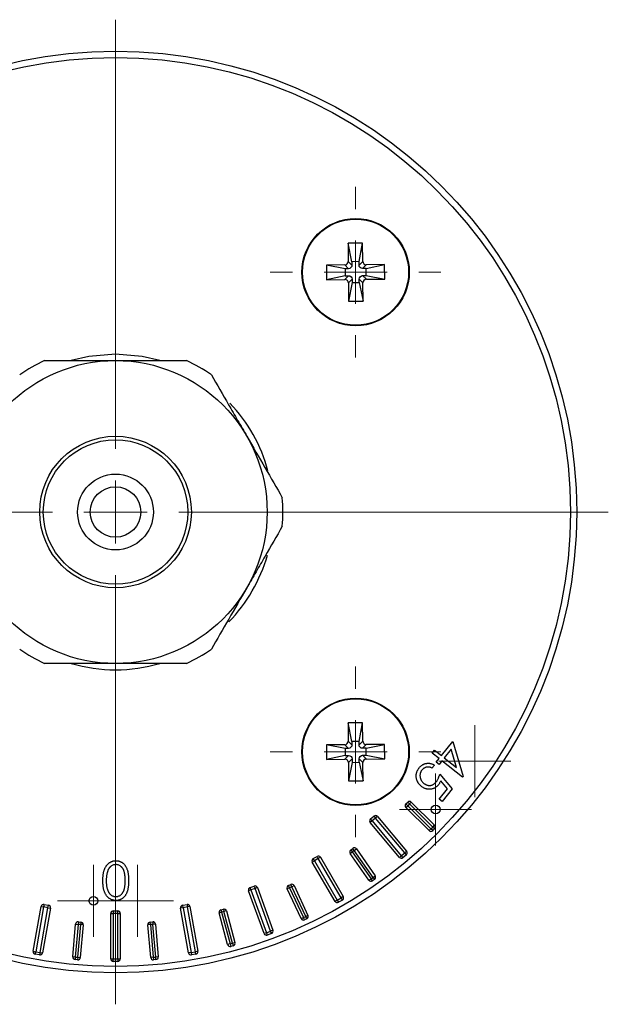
# Model space of a CAD drawing. Header units: millimetres. Extents: x -720 to 991, y 402 to 480.
# Tile 4 of 4: x 944 to 991, y 402 to 480. Entities that reach past the tile are written whole.
import ezdxf

# ---------------------------------------------------------------- set-up
doc = ezdxf.new("R2010")
doc.units = ezdxf.units.MM

# ---------------------------------------------------------------- blocks, each defined once
blk = doc.blocks.new('SW_CENTERMARKSYMBOL_0')
at = {"color": 0, "linetype": 'Continuous', "lineweight": 18}
for p, q in [((0, 5), (0, 6.75)), ((0, 0), (0, 2.5)), ((-5, 0), (-6.75, 0)), ((0, 0), (-2.5, 0)), ((0, 0), (0, -2.5)), ((0, 0), (2.5, 0)), ((5, 0), (6.75, 0)), ((0, -5), (0, -6.75))]:
    blk.add_line(p, q, dxfattribs=at)
blk = doc.blocks.new('SW_CENTERMARKSYMBOL_1')
at = {"color": 0, "linetype": 'Continuous', "lineweight": 18}
for p, q in [((0, 5), (0, 39)), ((0, 0), (0, 2.5)), ((-5, 0), (-39, 0)), ((0, 0), (-2.5, 0)), ((0, 0), (0, -2.5)), ((0, 0), (2.5, 0)), ((5, 0), (39, 0)), ((0, -5), (0, -39))]:
    blk.add_line(p, q, dxfattribs=at)
blk = doc.blocks.new('SW_CENTERMARKSYMBOL_2')
at = {"color": 0, "linetype": 'Continuous', "lineweight": 18}
for p, q in [((0, 5), (0, 6.75)), ((0, 0), (0, 2.5)), ((-5, 0), (-6.75, 0)), ((0, 0), (-2.5, 0)), ((0, 0), (0, -2.5)), ((0, 0), (2.5, 0)), ((5, 0), (6.75, 0)), ((0, -5), (0, -6.75))]:
    blk.add_line(p, q, dxfattribs=at)
blk = doc.blocks.new('SW_CENTERMARKSYMBOL_5')
at = {"color": 0, "linetype": 'Continuous', "lineweight": 18}
for p, q in [((0, 2.5), (0, 2.85)), ((0, 0), (0, 2.5)), ((-2.5, 0), (-2.85, 0)), ((0, 0), (-2.5, 0)), ((0, 0), (0, -2.5)), ((0, 0), (2.5, 0)), ((2.5, 0), (2.85, 0)), ((0, -2.5), (0, -2.85))]:
    blk.add_line(p, q, dxfattribs=at)
blk = doc.blocks.new('SW_CENTERMARKSYMBOL_6')
at = {"color": 0, "linetype": 'Continuous', "lineweight": 18}
for p, q in [((0, 2.5), (0, 2.85)), ((0, 0), (0, 2.5)), ((-2.5, 0), (-2.85, 0)), ((0, 0), (-2.5, 0)), ((0, 0), (0, -2.5)), ((0, 0), (2.5, 0)), ((2.5, 0), (2.85, 0)), ((0, -2.5), (0, -2.85))]:
    blk.add_line(p, q, dxfattribs=at)
blk = doc.blocks.new('SW_CENTERMARKSYMBOL_8')
at = {"color": 0, "linetype": 'Continuous', "lineweight": 18}
for p, q in [((0, 2.5), (0, 2.85)), ((0, 0), (0, 2.5)), ((-2.5, 0), (-2.85, 0)), ((0, 0), (-2.5, 0)), ((0, 0), (0, -2.5)), ((0, 0), (2.5, 0)), ((2.5, 0), (2.85, 0)), ((0, -2.5), (0, -2.85))]:
    blk.add_line(p, q, dxfattribs=at)
blk = doc.blocks.new('SW_CENTERMARKSYMBOL_10')
at = {"color": 0, "linetype": 'Continuous', "lineweight": 18}
for p, q in [((0, 2.5), (0, 2.85)), ((0, 0), (0, 2.5)), ((-2.5, 0), (-2.85, 0)), ((0, 0), (-2.5, 0)), ((0, 0), (0, -2.5)), ((0, 0), (2.5, 0)), ((2.5, 0), (2.85, 0)), ((0, -2.5), (0, -2.85))]:
    blk.add_line(p, q, dxfattribs=at)

msp = doc.modelspace()

# ---------------------------------------------------------------- linework, layer by layer
at = {"color": 7, "linetype": 'Continuous', "lineweight": 25}
for p, q in [((971.398, 462.041), (970.248, 462.031)), ((970.248, 462.031), (970.26, 460.581)), ((970.556, 460.563), (970.248, 462.031)), ((971.115, 460.568), (971.398, 462.041)), ((971.41, 460.591), (971.398, 462.041)), ((969.988, 460.304), (968.538, 460.291)), ((970.011, 460.009), (968.538, 460.291)), ((968.538, 460.291), (968.548, 459.141)), ((970.286, 460.011), (969.988, 460.304)), ((970.558, 460.289), (970.26, 460.581)), ((971.115, 460.568), (970.556, 460.563)), ((970.556, 460.563), (970.558, 460.289)), ((971.118, 460.293), (971.115, 460.568)), ((971.118, 460.293), (971.41, 460.591)), ((971.395, 460.021), (971.688, 460.319)), ((971.67, 460.023), (973.138, 460.331)), ((973.138, 460.331), (971.688, 460.319)), ((973.148, 459.181), (973.138, 460.331)), ((970.016, 459.449), (968.548, 459.141)), ((970.29, 459.452), (969.998, 459.154)), ((970.286, 460.011), (970.011, 460.009)), ((970.011, 460.009), (970.016, 459.449)), ((970.016, 459.449), (970.29, 459.452)), ((971.67, 460.023), (971.395, 460.021)), ((971.4, 459.461), (971.675, 459.464)), ((971.4, 459.461), (971.698, 459.169)), ((971.675, 459.464), (971.67, 460.023)), ((971.675, 459.464), (973.148, 459.181)), ((968.548, 459.141), (969.998, 459.154)), ((970.568, 459.179), (970.275, 458.881)), ((970.275, 458.881), (970.288, 457.431)), ((970.57, 458.904), (970.288, 457.431)), ((970.568, 459.179), (970.57, 458.904)), ((970.57, 458.904), (971.13, 458.909)), ((971.13, 458.909), (971.127, 459.184)), ((971.127, 459.184), (971.425, 458.891)), ((971.13, 458.909), (971.438, 457.441)), ((971.438, 457.441), (971.425, 458.891)), ((971.698, 459.169), (973.148, 459.181)), ((970.288, 457.431), (971.438, 457.441)), ((971.398, 424.041), (970.248, 424.031)), ((970.248, 424.031), (970.26, 422.581)), ((970.556, 422.563), (970.248, 424.031)), ((971.115, 422.568), (971.398, 424.041)), ((971.41, 422.591), (971.398, 424.041)), ((969.988, 422.304), (968.538, 422.291)), ((968.538, 422.291), (968.548, 421.141)), ((970.011, 422.009), (968.538, 422.291)), ((970.286, 422.011), (969.988, 422.304)), ((970.286, 422.011), (970.011, 422.009)), ((970.011, 422.009), (970.016, 421.449)), ((970.558, 422.289), (970.26, 422.581)), ((971.115, 422.568), (970.556, 422.563)), ((970.556, 422.563), (970.558, 422.289)), ((971.118, 422.293), (971.115, 422.568)), ((971.118, 422.293), (971.41, 422.591)), ((971.395, 422.021), (971.688, 422.319)), ((971.67, 422.023), (971.395, 422.021)), ((971.67, 422.023), (973.138, 422.331)), ((971.675, 421.464), (971.67, 422.023)), ((973.138, 422.331), (971.688, 422.319)), ((973.148, 421.181), (973.138, 422.331)), ((977.638, 421.445), (978.531, 422.567)), ((978.531, 422.567), (979.352, 419.776)), ((970.016, 421.449), (968.548, 421.141)), ((970.29, 421.452), (969.998, 421.154)), ((970.016, 421.449), (970.29, 421.452)), ((971.4, 421.461), (971.675, 421.464)), ((971.4, 421.461), (971.698, 421.169)), ((971.675, 421.464), (973.148, 421.181)), ((976.906, 421.644), (977.093, 421.879)), ((977.451, 421.21), (976.906, 421.644)), ((977.093, 421.879), (977.638, 421.445)), ((977.225, 420.926), (977.451, 421.21)), ((978.414, 421.956), (977.864, 421.265)), ((977.864, 421.265), (978.842, 420.487)), ((978.842, 420.487), (978.414, 421.956)), ((968.548, 421.141), (969.998, 421.154)), ((970.568, 421.179), (970.275, 420.881)), ((970.275, 420.881), (970.288, 419.431)), ((970.57, 420.904), (970.288, 419.431)), ((970.568, 421.179), (970.57, 420.904)), ((970.57, 420.904), (971.13, 420.909)), ((971.127, 421.184), (971.425, 420.891)), ((971.13, 420.909), (971.127, 421.184)), ((971.13, 420.909), (971.438, 419.441)), ((971.438, 419.441), (971.425, 420.891)), ((971.698, 421.169), (973.148, 421.181)), ((977.078, 420.693), (976.886, 420.451)), ((977.451, 420.746), (977.225, 420.926)), ((977.677, 421.03), (977.451, 420.746)), ((979.313, 419.728), (977.677, 421.03)), ((977.5, 419.963), (978.493, 418.819)), ((979.352, 419.776), (979.313, 419.728)), ((970.288, 419.431), (971.438, 419.441)), ((978.125, 418.817), (977.579, 419.442)), ((977.46, 417.98), (978.125, 418.817)), ((978.493, 418.819), (977.684, 417.802)), ((974.824, 417.614), (974.965, 417.755)), ((974.824, 417.614), (974.965, 417.472)), ((974.824, 417.331), (974.965, 417.472)), ((976.662, 415.492), (974.824, 417.331)), ((975.106, 417.614), (974.965, 417.755)), ((975.106, 417.614), (974.965, 417.472)), ((974.965, 417.472), (976.803, 415.634)), ((975.106, 417.614), (975.248, 417.755)), ((976.945, 415.775), (975.106, 417.614)), ((975.248, 417.755), (977.086, 415.917)), ((977.684, 417.802), (977.46, 417.98)), ((972.021, 416.417), (972.289, 416.642)), ((972.289, 416.642), (972.417, 416.488)), ((972.57, 416.617), (972.417, 416.488)), ((972.57, 416.617), (974.884, 413.859)), ((972.149, 416.263), (971.996, 416.135)), ((974.31, 413.377), (971.996, 416.135)), ((972.149, 416.263), (972.021, 416.417)), ((972.417, 416.488), (972.149, 416.263)), ((972.149, 416.263), (974.463, 413.506)), ((974.731, 413.731), (972.417, 416.488)), ((976.803, 415.634), (976.945, 415.775)), ((976.945, 415.775), (977.086, 415.917)), ((976.945, 415.775), (977.086, 415.634)), ((976.662, 415.492), (976.803, 415.634)), ((976.945, 415.492), (976.803, 415.634)), ((977.086, 415.634), (976.945, 415.492)), ((967.491, 413.282), (967.794, 413.457)), ((967.794, 413.457), (967.894, 413.284)), ((970.41, 413.696), (970.574, 413.811)), ((971.901, 411.566), (970.41, 413.696)), ((970.459, 413.974), (970.623, 414.089)), ((970.459, 413.974), (970.574, 413.811)), ((970.738, 413.925), (970.574, 413.811)), ((970.574, 413.811), (972.065, 411.681)), ((970.738, 413.925), (970.623, 414.089)), ((970.738, 413.925), (970.902, 414.04)), ((972.229, 411.795), (970.738, 413.925)), ((970.902, 414.04), (972.393, 411.91)), ((974.463, 413.506), (974.31, 413.377)), ((974.463, 413.506), (974.731, 413.731)), ((974.463, 413.506), (974.592, 413.352)), ((974.86, 413.577), (974.592, 413.352)), ((974.884, 413.859), (974.731, 413.731)), ((974.86, 413.577), (974.731, 413.731)), ((967.591, 413.109), (967.418, 413.009)), ((969.218, 409.891), (967.418, 413.009)), ((967.591, 413.109), (967.491, 413.282)), ((967.894, 413.284), (967.591, 413.109)), ((967.591, 413.109), (969.391, 409.991)), ((968.067, 413.384), (967.894, 413.284)), ((969.694, 410.166), (967.894, 413.284)), ((968.067, 413.384), (969.867, 410.266)), ((972.229, 411.795), (972.393, 411.91)), ((962.486, 410.982), (962.815, 411.102)), ((962.815, 411.102), (962.883, 410.914)), ((965.529, 411.148), (965.71, 411.233)), ((965.614, 410.967), (965.529, 411.148)), ((965.795, 411.052), (965.71, 411.233)), ((965.795, 411.052), (965.976, 411.136)), ((965.976, 411.136), (967.075, 408.78)), ((971.901, 411.566), (972.065, 411.681)), ((972.065, 411.681), (972.229, 411.795)), ((972.18, 411.517), (972.065, 411.681)), ((972.344, 411.632), (972.18, 411.517)), ((972.229, 411.795), (972.344, 411.632)), ((962.554, 410.794), (962.366, 410.726)), ((963.598, 407.343), (962.366, 410.726)), ((962.554, 410.794), (962.486, 410.982)), ((962.883, 410.914), (962.554, 410.794)), ((962.554, 410.794), (963.786, 407.411)), ((963.071, 410.982), (962.883, 410.914)), ((964.114, 407.531), (962.883, 410.914)), ((963.071, 410.982), (964.302, 407.599)), ((965.614, 410.967), (965.432, 410.882)), ((966.531, 408.526), (965.432, 410.882)), ((965.795, 411.052), (965.614, 410.967)), ((965.614, 410.967), (966.713, 408.611)), ((966.894, 408.695), (965.795, 411.052)), ((946.183, 409.647), (946.148, 409.45)), ((946.183, 409.647), (946.528, 409.586)), ((946.493, 409.389), (946.528, 409.586)), ((957.158, 409.586), (957.502, 409.647)), ((957.192, 409.389), (957.158, 409.586)), ((957.502, 409.647), (957.537, 409.45)), ((969.391, 409.991), (969.218, 409.891)), ((969.391, 409.991), (969.694, 410.166)), ((969.391, 409.991), (969.491, 409.818)), ((969.794, 409.993), (969.491, 409.818)), ((969.867, 410.266), (969.694, 410.166)), ((969.794, 409.993), (969.694, 410.166)), ((945.326, 405.939), (945.951, 409.484)), ((946.148, 409.45), (945.523, 405.904)), ((945.868, 405.844), (946.493, 409.389)), ((945.951, 409.484), (946.148, 409.45)), ((946.69, 409.354), (946.065, 405.809)), ((946.493, 409.389), (946.148, 409.45)), ((946.493, 409.389), (946.69, 409.354)), ((951.468, 408.936), (951.668, 408.936)), ((951.468, 405.336), (951.468, 408.936)), ((951.668, 409.136), (951.668, 408.936)), ((951.668, 409.136), (952.018, 409.136)), ((951.668, 408.936), (951.668, 405.336)), ((952.018, 408.936), (951.668, 408.936)), ((952.018, 408.936), (952.018, 409.136)), ((952.018, 405.336), (952.018, 408.936)), ((952.018, 408.936), (952.218, 408.936)), ((952.218, 408.936), (952.218, 405.336)), ((957.192, 409.389), (956.995, 409.354)), ((957.621, 405.809), (956.995, 409.354)), ((957.537, 409.45), (957.192, 409.389)), ((957.192, 409.389), (957.818, 405.844)), ((957.734, 409.484), (957.537, 409.45)), ((958.162, 405.904), (957.537, 409.45)), ((957.734, 409.484), (958.359, 405.939)), ((960.042, 408.976), (960.235, 409.028)), ((960.715, 406.465), (960.042, 408.976)), ((960.183, 409.221), (960.377, 409.273)), ((960.183, 409.221), (960.235, 409.028)), ((960.428, 409.08), (960.235, 409.028)), ((960.235, 409.028), (960.908, 406.517)), ((960.377, 409.273), (960.428, 409.08)), ((960.622, 409.131), (960.428, 409.08)), ((961.101, 406.568), (960.428, 409.08)), ((960.622, 409.131), (961.294, 406.62)), ((967.075, 408.78), (966.894, 408.695)), ((948.459, 405.497), (948.685, 408.087)), ((948.884, 408.07), (948.658, 405.48)), ((948.685, 408.087), (948.884, 408.07)), ((948.857, 405.462), (949.084, 408.052)), ((948.902, 408.269), (948.884, 408.07)), ((949.084, 408.052), (948.884, 408.07)), ((948.902, 408.269), (949.101, 408.252)), ((949.283, 408.035), (949.056, 405.445)), ((949.101, 408.252), (949.084, 408.052)), ((949.283, 408.035), (949.084, 408.052)), ((954.602, 408.052), (954.403, 408.035)), ((954.629, 405.445), (954.403, 408.035)), ((954.584, 408.252), (954.784, 408.269)), ((954.602, 408.052), (954.584, 408.252)), ((954.801, 408.07), (954.602, 408.052)), ((954.602, 408.052), (954.828, 405.462)), ((954.784, 408.269), (954.801, 408.07)), ((955, 408.087), (954.801, 408.07)), ((955.028, 405.48), (954.801, 408.07)), ((955, 408.087), (955.227, 405.497)), ((966.531, 408.526), (966.713, 408.611)), ((966.713, 408.611), (966.894, 408.695)), ((966.797, 408.429), (966.713, 408.611)), ((966.978, 408.514), (966.797, 408.429)), ((966.978, 408.514), (966.894, 408.695)), ((963.786, 407.411), (963.598, 407.343)), ((963.786, 407.411), (964.114, 407.531)), ((963.786, 407.411), (963.854, 407.223)), ((964.183, 407.343), (963.854, 407.223)), ((964.302, 407.599), (964.114, 407.531)), ((964.183, 407.343), (964.114, 407.531)), ((960.908, 406.517), (960.715, 406.465)), ((960.908, 406.517), (961.101, 406.568)), ((960.908, 406.517), (960.96, 406.323)), ((961.101, 406.568), (961.294, 406.62)), ((961.101, 406.568), (961.153, 406.375)), ((945.326, 405.939), (945.523, 405.904)), ((945.489, 405.707), (945.523, 405.904)), ((945.833, 405.647), (945.489, 405.707)), ((945.523, 405.904), (945.868, 405.844)), ((945.868, 405.844), (945.833, 405.647)), ((945.868, 405.844), (946.065, 405.809)), ((957.818, 405.844), (957.621, 405.809)), ((957.818, 405.844), (958.162, 405.904)), ((957.818, 405.844), (957.852, 405.647)), ((958.197, 405.707), (957.852, 405.647)), ((958.359, 405.939), (958.162, 405.904)), ((958.197, 405.707), (958.162, 405.904)), ((961.153, 406.375), (960.96, 406.323)), ((948.658, 405.48), (948.459, 405.497)), ((948.658, 405.48), (948.64, 405.28)), ((948.84, 405.263), (948.64, 405.28)), ((948.658, 405.48), (948.857, 405.462)), ((948.857, 405.462), (948.84, 405.263)), ((948.857, 405.462), (949.056, 405.445)), ((951.468, 405.336), (951.668, 405.336)), ((951.668, 405.336), (952.018, 405.336)), ((951.668, 405.136), (951.668, 405.336)), ((952.018, 405.136), (951.668, 405.136)), ((952.018, 405.336), (952.018, 405.136)), ((952.018, 405.336), (952.218, 405.336)), ((954.828, 405.462), (954.629, 405.445)), ((954.828, 405.462), (955.028, 405.48)), ((954.828, 405.462), (954.846, 405.263)), ((955.045, 405.28), (954.846, 405.263)), ((955.227, 405.497), (955.028, 405.48)), ((955.045, 405.28), (955.028, 405.48))]:
    msp.add_line(p, q, dxfattribs=at)
at = {"color": 7, "linetype": 'Continuous', "lineweight": 25, "flags": 128}
for points in [[(951.843, 453.236), (949.73, 453.056), (948.343, 452.736)], [(955.343, 452.736), (953.955, 453.056), (951.843, 453.236)]]:
    msp.add_lwpolyline(points, dxfattribs=at)
at = {"color": 7, "linetype": 'Continuous', "lineweight": 25}
for centre, radius in [((951.843, 440.736), 36.5), ((951.843, 440.736), 36), ((970.843, 459.736), 4.25), ((970.843, 459.736), 4.2), ((951.843, 440.736), 12), ((951.843, 440.736), 6), ((951.843, 440.736), 5.716), ((951.843, 440.736), 3), ((951.843, 440.736), 2), ((970.843, 421.736), 4.25), ((970.843, 421.736), 4.2), ((977.177, 417.166), 0.35), ((950.093, 409.936), 0.35)]:
    msp.add_circle(centre, radius, dxfattribs=at)
for centre, radius, start, end in [((951.843, 440.736), 13.25, 115.08763, 124.91237), ((951.843, 440.736), 13.25, 55.08763, 64.91237), ((951.843, 440.736), 12.5, 15.14947, 43.58815), ((951.843, 440.736), 13.25, 355.08763, 4.91237), ((951.843, 440.736), 12.5, 315.84077, 344.14137), ((951.843, 440.736), 13.25, 235.08763, 244.91237), ((951.843, 440.736), 13.25, 295.08763, 304.91237), ((951.843, 440.736), 12.5, 253.7398, 286.2602), ((974.965, 417.472), 0.2, 135, 225), ((975.106, 417.614), 0.2, 45, 135), ((972.417, 416.488), 0.2, 40, 130), ((972.149, 416.263), 0.2, 130, 220), ((976.945, 415.775), 0.2, 315, 45), ((976.803, 415.634), 0.2, 225, 315), ((967.894, 413.284), 0.2, 30, 120), ((970.574, 413.811), 0.2, 125, 215), ((970.738, 413.925), 0.2, 35, 125), ((974.731, 413.731), 0.2, 310, 40), ((967.591, 413.109), 0.2, 120, 210), ((974.463, 413.506), 0.2, 220, 310), ((972.229, 411.795), 0.2, 305, 35), ((962.883, 410.914), 0.2, 20, 110), ((965.614, 410.967), 0.2, 115, 205), ((965.795, 411.052), 0.2, 25, 115), ((972.065, 411.681), 0.2, 215, 305), ((962.554, 410.794), 0.2, 110, 200), ((946.148, 409.45), 0.2, 80, 170), ((946.493, 409.389), 0.2, 350, 80), ((957.192, 409.389), 0.2, 100, 190), ((957.537, 409.45), 0.2, 10, 100), ((969.391, 409.991), 0.2, 210, 300), ((969.694, 410.166), 0.2, 300, 30), ((951.668, 408.936), 0.2, 90, 180), ((952.018, 408.936), 0.2, 0, 90), ((960.235, 409.028), 0.2, 105, 195), ((960.428, 409.08), 0.2, 15, 105), ((966.894, 408.695), 0.2, 295, 25), ((948.884, 408.07), 0.2, 85, 175), ((949.084, 408.052), 0.2, 355, 85), ((954.602, 408.052), 0.2, 95, 185), ((954.801, 408.07), 0.2, 5, 95), ((966.713, 408.611), 0.2, 205, 295), ((963.786, 407.411), 0.2, 200, 290), ((964.114, 407.531), 0.2, 290, 20), ((960.908, 406.517), 0.2, 195, 285), ((961.101, 406.568), 0.2, 285, 15), ((945.523, 405.904), 0.2, 170, 260), ((945.868, 405.844), 0.2, 260, 350), ((957.818, 405.844), 0.2, 190, 280), ((958.162, 405.904), 0.2, 280, 10), ((948.658, 405.48), 0.2, 175, 265), ((948.857, 405.462), 0.2, 265, 355), ((951.668, 405.336), 0.2, 180, 270), ((952.018, 405.336), 0.2, 270, 0), ((954.828, 405.462), 0.2, 185, 275), ((955.028, 405.48), 0.2, 275, 5)]:
    msp.add_arc(centre, radius, start, end, dxfattribs=at)
for points, knots in [([(969.988, 460.304), (970.053, 460.304), (970.128, 460.332), (970.235, 460.44), (970.261, 460.516), (970.26, 460.581)], [0, 0, 0, 0, 0.5, 0.5, 1, 1, 1, 1]), ([(970.558, 460.289), (970.559, 460.224), (970.532, 460.148), (970.426, 460.039), (970.35, 460.012), (970.286, 460.011)], [0, 0, 0, 0, 0.5, 0.5, 1, 1, 1, 1]), ([(971.395, 460.021), (971.33, 460.02), (971.254, 460.047), (971.146, 460.153), (971.118, 460.229), (971.118, 460.293)], [0, 0, 0, 0, 0.5, 0.5, 1, 1, 1, 1]), ([(971.41, 460.591), (971.411, 460.526), (971.438, 460.451), (971.547, 460.344), (971.623, 460.318), (971.688, 460.319)], [0, 0, 0, 0, 0.5, 0.5, 1, 1, 1, 1]), ([(970.29, 459.452), (970.355, 459.452), (970.431, 459.426), (970.54, 459.32), (970.567, 459.244), (970.568, 459.179)], [0, 0, 0, 0, 0.5, 0.5, 1, 1, 1, 1]), ([(971.127, 459.184), (971.127, 459.249), (971.153, 459.325), (971.259, 459.433), (971.335, 459.461), (971.4, 459.461)], [0, 0, 0, 0, 0.5, 0.5, 1, 1, 1, 1]), ([(970.275, 458.881), (970.275, 458.946), (970.247, 459.022), (970.139, 459.128), (970.063, 459.154), (969.998, 459.154)], [0, 0, 0, 0, 0.5, 0.5, 1, 1, 1, 1]), ([(971.698, 459.169), (971.633, 459.168), (971.557, 459.141), (971.451, 459.032), (971.425, 458.956), (971.425, 458.891)], [0, 0, 0, 0, 0.5, 0.5, 1, 1, 1, 1]), ([(946.225, 452.736), (947.118, 452.736), (948.029, 452.736), (949.432, 452.736), (949.905, 452.736), (950.867, 452.736), (951.355, 452.736), (951.843, 452.736)], [0, 0, 0, 0, 0.5, 0.5, 0.75, 0.75, 1, 1, 1, 1]), ([(951.843, 452.736), (952.817, 452.736), (953.771, 452.736), (955.644, 452.736), (956.567, 452.736), (957.461, 452.736)], [0, 0, 0, 0, 0.5, 0.5, 1, 1, 1, 1]), ([(959.426, 451.602), (959.873, 450.828), (960.328, 450.039), (961.029, 448.824), (961.266, 448.414), (961.747, 447.581), (961.991, 447.159), (962.235, 446.736)], [0, 0, 0, 0, 0.5, 0.5, 0.75, 0.75, 1, 1, 1, 1]), ([(962.235, 446.736), (962.722, 445.892), (963.199, 445.067), (964.136, 443.445), (964.597, 442.645), (965.044, 441.871)], [0, 0, 0, 0, 0.5, 0.5, 1, 1, 1, 1]), ([(965.044, 439.602), (964.597, 438.828), (964.142, 438.039), (963.441, 436.824), (963.204, 436.414), (962.723, 435.581), (962.479, 435.159), (962.235, 434.736)], [0, 0, 0, 0, 0.5, 0.5, 0.75, 0.75, 1, 1, 1, 1]), ([(962.235, 434.736), (961.748, 433.892), (961.271, 433.067), (960.335, 431.445), (959.873, 430.645), (959.426, 429.871)], [0, 0, 0, 0, 0.5, 0.5, 1, 1, 1, 1]), ([(951.843, 428.736), (950.868, 428.736), (949.915, 428.736), (948.042, 428.736), (947.119, 428.736), (946.225, 428.736)], [0, 0, 0, 0, 0.5, 0.5, 1, 1, 1, 1]), ([(957.461, 428.736), (956.567, 428.736), (955.657, 428.736), (954.254, 428.736), (953.78, 428.736), (952.819, 428.736), (952.33, 428.736), (951.843, 428.736)], [0, 0, 0, 0, 0.5, 0.5, 0.75, 0.75, 1, 1, 1, 1]), ([(969.988, 422.304), (970.053, 422.304), (970.128, 422.332), (970.235, 422.44), (970.261, 422.516), (970.26, 422.581)], [0, 0, 0, 0, 0.5, 0.5, 1, 1, 1, 1]), ([(970.558, 422.289), (970.559, 422.224), (970.532, 422.148), (970.426, 422.039), (970.35, 422.012), (970.286, 422.011)], [0, 0, 0, 0, 0.5, 0.5, 1, 1, 1, 1]), ([(971.395, 422.021), (971.33, 422.02), (971.254, 422.047), (971.146, 422.153), (971.118, 422.229), (971.118, 422.293)], [0, 0, 0, 0, 0.5, 0.5, 1, 1, 1, 1]), ([(971.41, 422.591), (971.411, 422.526), (971.438, 422.451), (971.547, 422.344), (971.623, 422.318), (971.688, 422.319)], [0, 0, 0, 0, 0.5, 0.5, 1, 1, 1, 1]), ([(970.29, 421.452), (970.355, 421.452), (970.431, 421.426), (970.54, 421.32), (970.567, 421.244), (970.568, 421.179)], [0, 0, 0, 0, 0.5, 0.5, 1, 1, 1, 1]), ([(971.127, 421.184), (971.127, 421.249), (971.153, 421.325), (971.259, 421.433), (971.335, 421.461), (971.4, 421.461)], [0, 0, 0, 0, 0.5, 0.5, 1, 1, 1, 1]), ([(970.275, 420.881), (970.275, 420.946), (970.247, 421.022), (970.139, 421.128), (970.063, 421.154), (969.998, 421.154)], [0, 0, 0, 0, 0.5, 0.5, 1, 1, 1, 1]), ([(971.698, 421.169), (971.633, 421.168), (971.557, 421.141), (971.451, 421.032), (971.425, 420.956), (971.425, 420.891)], [0, 0, 0, 0, 0.5, 0.5, 1, 1, 1, 1]), ([(976.052, 419.001), (976.033, 419.016), (975.996, 419.047), (975.944, 419.097), (975.895, 419.149), (975.851, 419.204), (975.81, 419.26), (975.774, 419.32), (975.74, 419.381), (975.703, 419.466), (975.665, 419.574), (975.639, 419.706), (975.632, 419.839), (975.642, 419.95), (975.66, 420.037), (975.677, 420.102), (975.7, 420.166), (975.726, 420.23), (975.758, 420.293), (975.794, 420.355), (975.835, 420.416), (975.865, 420.455), (975.88, 420.475)], [0, 0, 0, 0, 0.043859, 0.087307, 0.129749, 0.172131, 0.213842, 0.25586, 0.297733, 0.340109, 0.422953, 0.503243, 0.582496, 0.662318, 0.702498, 0.742906, 0.783815, 0.825286, 0.867464, 0.910536, 0.954832, 1, 1, 1, 1]), ([(975.88, 420.475), (975.899, 420.498), (975.937, 420.544), (975.999, 420.604), (976.064, 420.658), (976.133, 420.705), (976.204, 420.745), (976.279, 420.776), (976.357, 420.802), (976.438, 420.82), (976.52, 420.831), (976.602, 420.833), (976.684, 420.829), (976.764, 420.817), (976.844, 420.797), (976.923, 420.77), (977.002, 420.736), (977.052, 420.707), (977.078, 420.693)], [0, 0, 0, 0, 0.066965, 0.131832, 0.194761, 0.256249, 0.317438, 0.378076, 0.439508, 0.501693, 0.563827, 0.625022, 0.68536, 0.746282, 0.807465, 0.870175, 0.934003, 1, 1, 1, 1]), ([(976.886, 420.451), (976.86, 420.464), (976.811, 420.487), (976.736, 420.513), (976.663, 420.53), (976.593, 420.537), (976.524, 420.534), (976.455, 420.522), (976.386, 420.501), (976.318, 420.473), (976.252, 420.437), (976.192, 420.393), (976.136, 420.344), (976.104, 420.306), (976.088, 420.287)], [0, 0, 0, 0, 0.095855, 0.184541, 0.267656, 0.345721, 0.422829, 0.500259, 0.580646, 0.66423, 0.749225, 0.832491, 0.915769, 1, 1, 1, 1]), ([(976.088, 420.287), (976.073, 420.267), (976.044, 420.229), (976.009, 420.167), (975.981, 420.103), (975.959, 420.037), (975.945, 419.968), (975.939, 419.897), (975.939, 419.824), (975.946, 419.749), (975.96, 419.675), (975.981, 419.603), (976.009, 419.533), (976.044, 419.467), (976.086, 419.404), (976.135, 419.344), (976.191, 419.287), (976.232, 419.252), (976.253, 419.234)], [0, 0, 0, 0, 0.0613062, 0.1207485, 0.1794894, 0.2381231, 0.296542, 0.3565792, 0.4178771, 0.4814925, 0.5459733, 0.6092976, 0.6715736, 0.7345707, 0.7985, 0.8636934, 0.9303254, 1, 1, 1, 1]), ([(977.226, 419.36), (977.24, 419.378), (977.268, 419.415), (977.307, 419.476), (977.344, 419.543), (977.379, 419.616), (977.412, 419.694), (977.443, 419.778), (977.474, 419.868), (977.491, 419.93), (977.5, 419.963)], [0, 0, 0, 0, 0.101943, 0.210294, 0.324552, 0.444787, 0.573309, 0.708035, 0.849815, 1, 1, 1, 1]), ([(977.404, 419.13), (977.382, 419.104), (977.34, 419.054), (977.27, 418.986), (977.196, 418.928), (977.118, 418.878), (977.036, 418.838), (976.95, 418.806), (976.86, 418.784), (976.768, 418.77), (976.674, 418.765), (976.58, 418.771), (976.489, 418.785), (976.398, 418.809), (976.309, 418.842), (976.221, 418.886), (976.135, 418.939), (976.08, 418.98), (976.052, 419.001)], [0, 0, 0, 0, 0.066046, 0.129716, 0.191016, 0.251374, 0.311239, 0.371088, 0.431327, 0.493201, 0.555276, 0.616583, 0.677347, 0.738546, 0.80103, 0.864956, 0.931051, 1, 1, 1, 1]), ([(976.253, 419.234), (976.273, 419.219), (976.312, 419.19), (976.373, 419.153), (976.435, 419.123), (976.498, 419.099), (976.562, 419.083), (976.627, 419.074), (976.693, 419.071), (976.759, 419.076), (976.825, 419.088), (976.889, 419.106), (976.951, 419.131), (977.011, 419.163), (977.069, 419.202), (977.124, 419.248), (977.177, 419.301), (977.21, 419.34), (977.226, 419.36)], [0, 0, 0, 0, 0.06734, 0.131516, 0.19379, 0.254202, 0.314223, 0.37299, 0.432315, 0.492844, 0.553023, 0.612941, 0.673441, 0.734518, 0.79682, 0.861725, 0.92903, 1, 1, 1, 1]), ([(977.579, 419.442), (977.566, 419.412), (977.541, 419.353), (977.498, 419.271), (977.453, 419.196), (977.42, 419.151), (977.404, 419.13)], [0, 0, 0, 0, 0.275677, 0.533807, 0.774803, 1, 1, 1, 1]), ([(950.839, 411.537), (950.839, 411.583), (950.841, 411.673), (950.846, 411.803), (950.857, 411.927), (950.871, 412.043), (950.89, 412.152), (950.914, 412.254), (950.94, 412.349), (950.973, 412.437), (951.008, 412.518), (951.047, 412.594), (951.088, 412.665), (951.133, 412.731), (951.181, 412.793), (951.233, 412.848), (951.288, 412.899), (951.346, 412.944), (951.406, 412.983), (951.468, 413.019), (951.532, 413.047), (951.597, 413.071), (951.664, 413.09), (951.733, 413.103), (951.803, 413.112), (951.85, 413.113), (951.874, 413.113)], [0, 0, 0, 0, 0.065063, 0.126773, 0.185516, 0.240765, 0.29298, 0.34225, 0.388919, 0.432776, 0.474628, 0.514775, 0.553606, 0.591426, 0.628028, 0.663804, 0.698984, 0.733591, 0.767628, 0.801208, 0.834264, 0.866981, 0.89972, 0.932702, 0.966176, 1, 1, 1, 1]), ([(951.865, 412.805), (951.832, 412.804), (951.766, 412.801), (951.669, 412.775), (951.575, 412.735), (951.501, 412.688), (951.445, 412.643), (951.405, 412.605), (951.368, 412.562), (951.333, 412.516), (951.3, 412.465), (951.271, 412.411), (951.245, 412.352), (951.229, 412.311), (951.222, 412.29)], [0, 0, 0, 0, 0.112813, 0.225394, 0.339595, 0.459675, 0.521735, 0.583926, 0.648174, 0.713881, 0.781004, 0.851451, 0.924051, 1, 1, 1, 1]), ([(952.608, 411.536), (952.608, 411.576), (952.608, 411.654), (952.603, 411.767), (952.596, 411.873), (952.586, 411.97), (952.573, 412.061), (952.558, 412.144), (952.539, 412.219), (952.517, 412.287), (952.493, 412.349), (952.465, 412.407), (952.436, 412.462), (952.403, 412.512), (952.368, 412.558), (952.33, 412.601), (952.289, 412.639), (952.232, 412.685), (952.157, 412.733), (952.062, 412.774), (951.964, 412.801), (951.898, 412.804), (951.865, 412.805)], [0, 0, 0, 0, 0.072951, 0.141584, 0.205926, 0.265301, 0.320597, 0.371817, 0.41879, 0.461699, 0.502134, 0.540804, 0.578181, 0.614297, 0.649678, 0.684299, 0.718359, 0.752081, 0.817652, 0.879722, 0.939966, 1, 1, 1, 1]), ([(951.874, 413.113), (951.898, 413.113), (951.945, 413.112), (952.014, 413.104), (952.081, 413.091), (952.146, 413.072), (952.21, 413.05), (952.272, 413.021), (952.332, 412.987), (952.391, 412.949), (952.447, 412.905), (952.5, 412.856), (952.549, 412.801), (952.595, 412.742), (952.639, 412.678), (952.679, 412.608), (952.716, 412.534), (952.75, 412.454), (952.78, 412.367), (952.807, 412.273), (952.828, 412.17), (952.846, 412.059), (952.861, 411.94), (952.87, 411.813), (952.877, 411.678), (952.877, 411.585), (952.877, 411.537)], [0, 0, 0, 0, 0.033787, 0.066622, 0.099285, 0.131361, 0.163585, 0.196104, 0.228902, 0.262158, 0.295991, 0.330218, 0.36506, 0.400951, 0.43762, 0.475708, 0.515381, 0.556414, 0.599765, 0.646424, 0.696431, 0.749782, 0.806573, 0.867436, 0.931887, 1, 1, 1, 1]), ([(951.222, 412.29), (951.213, 412.264), (951.194, 412.209), (951.171, 412.125), (951.152, 412.037), (951.135, 411.944), (951.124, 411.848), (951.115, 411.748), (951.109, 411.643), (951.108, 411.572), (951.108, 411.536)], [0, 0, 0, 0, 0.110588, 0.224542, 0.342503, 0.464324, 0.590756, 0.722227, 0.858843, 1, 1, 1, 1]), ([(951.874, 409.959), (951.85, 409.96), (951.803, 409.961), (951.733, 409.969), (951.664, 409.982), (951.598, 410.001), (951.532, 410.024), (951.469, 410.053), (951.407, 410.087), (951.348, 410.127), (951.29, 410.172), (951.236, 410.222), (951.185, 410.278), (951.136, 410.338), (951.091, 410.404), (951.049, 410.475), (951.011, 410.552), (950.974, 410.634), (950.943, 410.722), (950.914, 410.817), (950.891, 410.92), (950.872, 411.029), (950.857, 411.146), (950.846, 411.27), (950.841, 411.402), (950.839, 411.491), (950.839, 411.537)], [0, 0, 0, 0, 0.033788, 0.067194, 0.099862, 0.132567, 0.165151, 0.197913, 0.231319, 0.265083, 0.299255, 0.334399, 0.369943, 0.406284, 0.444064, 0.482998, 0.523354, 0.565537, 0.609613, 0.656391, 0.705885, 0.758325, 0.813832, 0.872795, 0.934722, 1, 1, 1, 1]), ([(951.108, 411.536), (951.109, 411.5), (951.11, 411.43), (951.113, 411.326), (951.122, 411.228), (951.132, 411.135), (951.147, 411.047), (951.163, 410.963), (951.185, 410.885), (951.208, 410.812), (951.234, 410.743), (951.263, 410.68), (951.294, 410.621), (951.328, 410.567), (951.364, 410.517), (951.403, 410.473), (951.444, 410.432), (951.502, 410.387), (951.577, 410.34), (951.67, 410.297), (951.767, 410.272), (951.833, 410.269), (951.865, 410.267)], [0, 0, 0, 0, 0.065681, 0.128486, 0.188175, 0.245106, 0.299448, 0.350823, 0.399942, 0.446672, 0.491255, 0.533376, 0.573853, 0.612526, 0.649597, 0.685532, 0.720106, 0.753838, 0.818925, 0.880493, 0.940311, 1, 1, 1, 1]), ([(951.865, 410.267), (951.899, 410.269), (951.965, 410.272), (952.063, 410.297), (952.157, 410.34), (952.232, 410.387), (952.289, 410.432), (952.33, 410.471), (952.367, 410.513), (952.402, 410.56), (952.435, 410.61), (952.465, 410.664), (952.492, 410.722), (952.517, 410.784), (952.539, 410.852), (952.557, 410.928), (952.573, 411.01), (952.585, 411.101), (952.596, 411.199), (952.603, 411.305), (952.608, 411.418), (952.608, 411.496), (952.608, 411.536)], [0, 0, 0, 0, 0.060387, 0.120883, 0.182755, 0.247811, 0.281299, 0.315088, 0.349702, 0.384857, 0.420966, 0.458511, 0.497175, 0.537602, 0.580503, 0.627468, 0.678388, 0.733983, 0.793747, 0.857714, 0.926698, 1, 1, 1, 1]), ([(952.877, 411.537), (952.877, 411.489), (952.877, 411.396), (952.87, 411.26), (952.86, 411.132), (952.847, 411.013), (952.83, 410.902), (952.807, 410.8), (952.782, 410.706), (952.752, 410.62), (952.719, 410.54), (952.682, 410.466), (952.641, 410.398), (952.599, 410.333), (952.552, 410.274), (952.503, 410.22), (952.449, 410.171), (952.393, 410.126), (952.334, 410.087), (952.274, 410.053), (952.211, 410.024), (952.147, 410.001), (952.081, 409.982), (952.014, 409.969), (951.945, 409.961), (951.898, 409.96), (951.874, 409.959)], [0, 0, 0, 0, 0.068595, 0.133246, 0.194313, 0.251279, 0.304513, 0.354235, 0.400481, 0.443411, 0.484015, 0.523252, 0.561042, 0.5979, 0.633518, 0.668314, 0.702496, 0.736685, 0.770293, 0.803437, 0.835913, 0.86846, 0.900847, 0.933467, 0.966258, 1, 1, 1, 1])]:
    msp.add_open_spline(points, degree=3, knots=knots, dxfattribs=at)

# ---------------------------------------------------------------- block references
at = {"color": 7, "linetype": 'Continuous', "lineweight": 0}
for name, p in [('SW_CENTERMARKSYMBOL_1', (951.843, 440.736)), ('SW_CENTERMARKSYMBOL_2', (970.843, 459.736)), ('SW_CENTERMARKSYMBOL_0', (970.843, 421.736)), ('SW_CENTERMARKSYMBOL_10', (980.288, 421.005)), ('SW_CENTERMARKSYMBOL_6', (977.177, 417.166)), ('SW_CENTERMARKSYMBOL_5', (950.093, 409.936)), ('SW_CENTERMARKSYMBOL_8', (953.593, 409.936))]:
    msp.add_blockref(name, p, dxfattribs=at)

doc.saveas('drawing.dxf')
